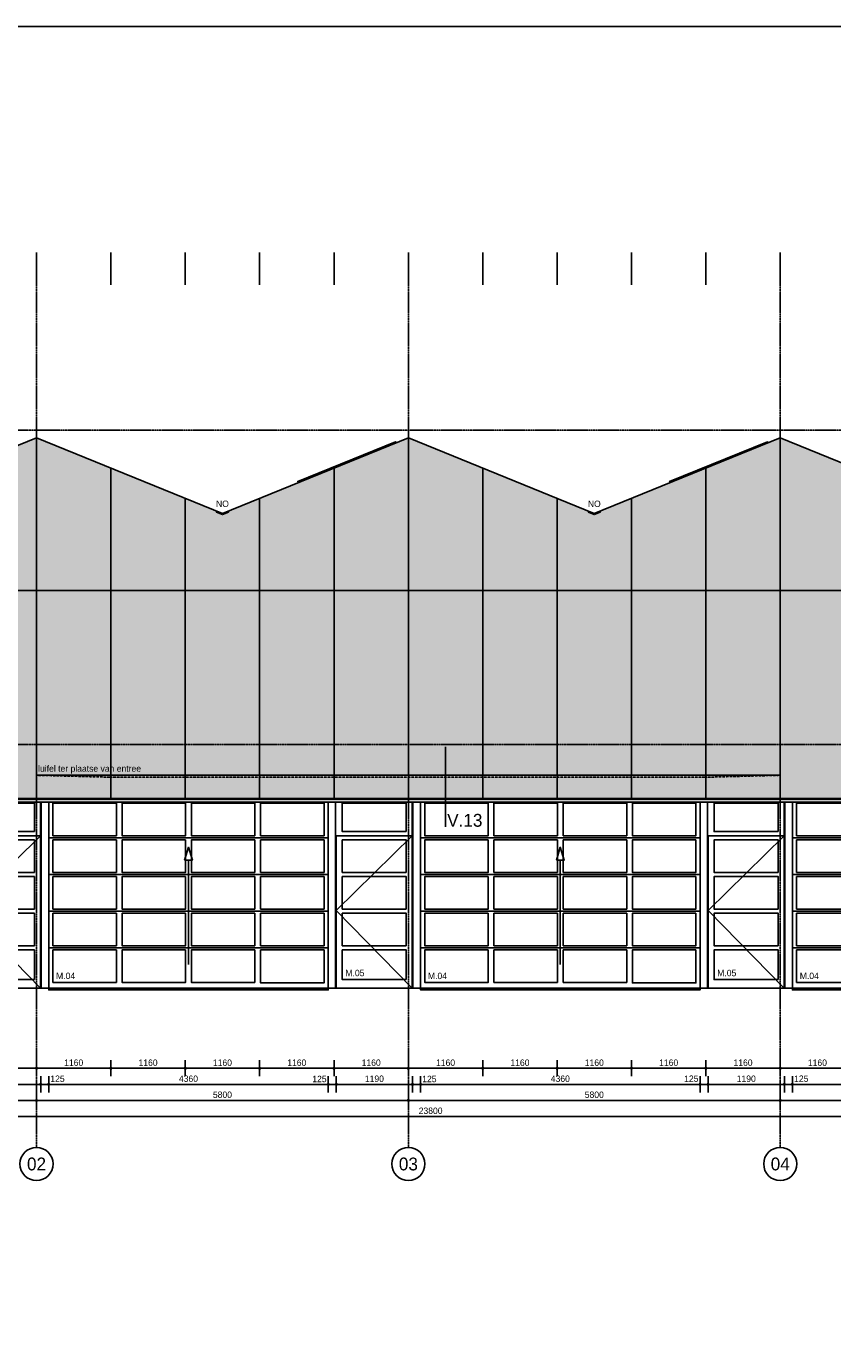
# Model space of a CAD drawing. Header units: millimetres. Extents: x -297000 to 504135, y -166520 to 252050.
# Tile 239 of 250: x 17967 to 30542, y -63225 to -42650. Entities that reach past the tile are written whole.
import ezdxf
from ezdxf.enums import TextEntityAlignment as Align
from ezdxf.xclip import XClip

# ---------------------------------------------------------------- set-up
doc = ezdxf.new("R2010")
doc.units = ezdxf.units.MM
doc.header["$MEASUREMENT"] = 0
doc.header["$XCLIPFRAME"] = 0
for name, pattern in [('ACAD_ISO10W100', [18, 12, -3, 0, -3]), ('CENTER', [50.8, 31.75, -6.35, 6.35, -6.35]), ('HIDDEN2', [4.7625, 3.175, -1.5875])]:
    doc.linetypes.add(name, pattern=pattern)
doc.layers.get('Defpoints').update_dxf_attribs({"color": 6})
doc.layers.add('000_FRAME_N', color=30, linetype='Continuous', plot=False)
for name, color, linetype in [('010_D0050_D', 1, 'Continuous'), ('010_T0100_T', 4, 'Continuous'), ('040_AXPRI_B', 9, 'CENTER'), ('068_HATCH_H', 8, 'Continuous'), ('080_SYMB_DETAIL', 4, 'Continuous'), ('210_WALEX_E', 2, 'Continuous'), ('310_WINDO_E', 1, 'Continuous'), ('320_DOORS_E', 8, 'Continuous'), ('410_WAFEX_G', 1, 'Continuous'), ('470_ROOF_G', 4, 'Continuous')]:
    doc.layers.add(name, color=color, linetype=linetype)
doc.styles.add('VMX 1 SMALL 100', font='unvr55w.TTF', dxfattribs={"height": 100})
doc.styles.add('VMX 2 MEDIUM 0', font='unvr55w.TTF', dxfattribs={"height": 2})
doc.styles.add('VMX 2 MEDIUM 100', font='unvr55w.TTF', dxfattribs={"height": 200})
doc.styles.add('VMX 2 MEDIUM 50', font='unvr55w.TTF', dxfattribs={"height": 100})
doc.styles.add('VMX 3 BIG 1', font='unvr55w.TTF', dxfattribs={"height": 4})
doc.styles.add('VMX 3 BIG 200', font='unvr55w.TTF', dxfattribs={"height": 800})
doc.dimstyles.new('VMX 50', dxfattribs={"dimscale": 50, "dimtxt": 1, "dimasz": 1, "dimexe": 2, "dimexo": 2, "dimgap": 0.7, "dimtad": 1, "dimdec": 0, "dimdsep": 46, "dimtxsty": 'VMX 2 MEDIUM 50', "dimblk1": 'VMX-DIM-ARROW', "dimblk2": 'VMX-DIM-ARROW', "dimsah": 1, "dimcen": 1, "dimdle": 2, "dimse1": 1, "dimse2": 1, "dimclrd": 256, "dimclre": 256, "dimclrt": 256, "dimadec": 0, "dimazin": 0, "dimtm": 1e-09, "dimtfac": 1, "dimtdec": 0, "dimtmove": 2, "dimatfit": 2, "dimldrblk": 'VMX-DIM-ARROW', "dimfxl": 0, "dimtolj": 2, "dimlwd": -1, "dimarcsym": 0})

# ---------------------------------------------------------------- blocks, each defined once
blk = doc.blocks.new('VMX-DIM-ARROW')
h = blk.add_hatch(color=256)
edge = h.paths.add_edge_path()
edge.add_arc((0, 0), 0.5, 0, 360)
for p, q in [((-2.5, 0), (2.5, 0)), ((0, 2.5), (0, -2.5))]:
    blk.add_line(p, q)
blk = doc.blocks.new('*D547')
at = {"layer": '010_D0050_D'}
blk.add_line((17050, -59150), (18140, -59150), dxfattribs=at)
at = {"layer": 'Defpoints', "color": 0}
for p in [(17000, -56700), (18190, -56700), (18190, -59150)]:
    blk.add_point(p, dxfattribs=at)
at = {"layer": '010_D0050_D', "xscale": 50, "yscale": 50, "zscale": 50, "rotation": 180}
blk.add_blockref('VMX-DIM-ARROW', (17000, -59150), dxfattribs=at)
at = {"layer": '010_D0050_D', "xscale": 50, "yscale": 50, "zscale": 50}
blk.add_blockref('VMX-DIM-ARROW', (18190, -59150), dxfattribs=at)
at = {"layer": '010_D0050_D', "insert": (17595, -59063), "char_height": 100, "attachment_point": 5, "style": 'VMX 2 MEDIUM 50'}
blk.add_mtext('\\A2;1190', dxfattribs=at)
blk = doc.blocks.new('*D548')
at = {"layer": '010_D0050_D'}
for p, q in [((18140, -59150), (18090, -59150)), ((18190, -59150), (18315, -59150)), ((18365, -59150), (18415, -59150))]:
    blk.add_line(p, q, dxfattribs=at)
at = {"layer": 'Defpoints', "color": 0}
for p in [(18190, -56700), (18315, -56662), (18315, -59150)]:
    blk.add_point(p, dxfattribs=at)
at = {"layer": '010_D0050_D', "xscale": 50, "yscale": 50, "zscale": 50}
blk.add_blockref('VMX-DIM-ARROW', (18190, -59150), dxfattribs=at)
at = {"layer": '010_D0050_D', "xscale": 50, "yscale": 50, "zscale": 50, "rotation": 180}
blk.add_blockref('VMX-DIM-ARROW', (18315, -59150), dxfattribs=at)
at = {"layer": '010_D0050_D', "insert": (18452, -59063), "char_height": 100, "attachment_point": 5, "style": 'VMX 2 MEDIUM 50'}
blk.add_mtext('\\A2;125', dxfattribs=at)
blk = doc.blocks.new('*D549')
at = {"layer": '010_D0050_D'}
blk.add_line((18365, -59150), (22625, -59150), dxfattribs=at)
at = {"layer": 'Defpoints', "color": 0}
for p in [(18315, -56662), (22675, -56662), (22675, -59150)]:
    blk.add_point(p, dxfattribs=at)
at = {"layer": '010_D0050_D', "xscale": 50, "yscale": 50, "zscale": 50, "rotation": 180}
blk.add_blockref('VMX-DIM-ARROW', (18315, -59150), dxfattribs=at)
at = {"layer": '010_D0050_D', "xscale": 50, "yscale": 50, "zscale": 50}
blk.add_blockref('VMX-DIM-ARROW', (22675, -59150), dxfattribs=at)
at = {"layer": '010_D0050_D', "insert": (20495, -59063), "char_height": 100, "attachment_point": 5, "style": 'VMX 2 MEDIUM 50'}
blk.add_mtext('\\A2;4360', dxfattribs=at)
blk = doc.blocks.new('*D550')
at = {"layer": '010_D0050_D'}
for p, q in [((22625, -59150), (22575, -59150)), ((22675, -59150), (22800, -59150)), ((22850, -59150), (22900, -59150))]:
    blk.add_line(p, q, dxfattribs=at)
at = {"layer": 'Defpoints', "color": 0}
for p in [(22675, -56662), (22800, -56700), (22800, -59150)]:
    blk.add_point(p, dxfattribs=at)
at = {"layer": '010_D0050_D', "xscale": 50, "yscale": 50, "zscale": 50}
blk.add_blockref('VMX-DIM-ARROW', (22675, -59150), dxfattribs=at)
at = {"layer": '010_D0050_D', "xscale": 50, "yscale": 50, "zscale": 50, "rotation": 180}
blk.add_blockref('VMX-DIM-ARROW', (22800, -59150), dxfattribs=at)
at = {"layer": '010_D0050_D', "insert": (22538, -59067), "char_height": 100, "attachment_point": 5, "style": 'VMX 2 MEDIUM 50'}
blk.add_mtext('\\A2;125', dxfattribs=at)
blk = doc.blocks.new('*D551')
at = {"layer": '010_D0050_D'}
for p, q in [((23940, -59150), (23890, -59150)), ((23990, -59150), (24115, -59150)), ((24165, -59150), (24215, -59150))]:
    blk.add_line(p, q, dxfattribs=at)
at = {"layer": 'Defpoints', "color": 0}
for p in [(23990, -56700), (24115, -56662), (24115, -59150)]:
    blk.add_point(p, dxfattribs=at)
at = {"layer": '010_D0050_D', "xscale": 50, "yscale": 50, "zscale": 50}
blk.add_blockref('VMX-DIM-ARROW', (23990, -59150), dxfattribs=at)
at = {"layer": '010_D0050_D', "xscale": 50, "yscale": 50, "zscale": 50, "rotation": 180}
blk.add_blockref('VMX-DIM-ARROW', (24115, -59150), dxfattribs=at)
at = {"layer": '010_D0050_D', "insert": (24253, -59067), "char_height": 100, "attachment_point": 5, "style": 'VMX 2 MEDIUM 50'}
blk.add_mtext('\\A2;125', dxfattribs=at)
blk = doc.blocks.new('*D552')
at = {"layer": '010_D0050_D'}
blk.add_line((24165, -59150), (28425, -59150), dxfattribs=at)
at = {"layer": 'Defpoints', "color": 0}
for p in [(24115, -56662), (28475, -56700), (28475, -59150)]:
    blk.add_point(p, dxfattribs=at)
at = {"layer": '010_D0050_D', "xscale": 50, "yscale": 50, "zscale": 50, "rotation": 180}
blk.add_blockref('VMX-DIM-ARROW', (24115, -59150), dxfattribs=at)
at = {"layer": '010_D0050_D', "xscale": 50, "yscale": 50, "zscale": 50}
blk.add_blockref('VMX-DIM-ARROW', (28475, -59150), dxfattribs=at)
at = {"layer": '010_D0050_D', "insert": (26295, -59063), "char_height": 100, "attachment_point": 5, "style": 'VMX 2 MEDIUM 50'}
blk.add_mtext('\\A2;4360', dxfattribs=at)
blk = doc.blocks.new('*D553')
at = {"layer": '010_D0050_D'}
for p, q in [((28425, -59150), (28375, -59150)), ((28475, -59150), (28600, -59150)), ((28650, -59150), (28700, -59150))]:
    blk.add_line(p, q, dxfattribs=at)
at = {"layer": 'Defpoints', "color": 0}
for p in [(28475, -56700), (28600, -56700), (28600, -59150)]:
    blk.add_point(p, dxfattribs=at)
at = {"layer": '010_D0050_D', "xscale": 50, "yscale": 50, "zscale": 50}
blk.add_blockref('VMX-DIM-ARROW', (28475, -59150), dxfattribs=at)
at = {"layer": '010_D0050_D', "xscale": 50, "yscale": 50, "zscale": 50, "rotation": 180}
blk.add_blockref('VMX-DIM-ARROW', (28600, -59150), dxfattribs=at)
at = {"layer": '010_D0050_D', "insert": (28338, -59063), "char_height": 100, "attachment_point": 5, "style": 'VMX 2 MEDIUM 50'}
blk.add_mtext('\\A2;125', dxfattribs=at)
blk = doc.blocks.new('*D554')
at = {"layer": '010_D0050_D'}
blk.add_line((28650, -59150), (29740, -59150), dxfattribs=at)
at = {"layer": 'Defpoints', "color": 0}
for p in [(28600, -56700), (29790, -56700), (29790, -59150)]:
    blk.add_point(p, dxfattribs=at)
at = {"layer": '010_D0050_D', "xscale": 50, "yscale": 50, "zscale": 50, "rotation": 180}
blk.add_blockref('VMX-DIM-ARROW', (28600, -59150), dxfattribs=at)
at = {"layer": '010_D0050_D', "xscale": 50, "yscale": 50, "zscale": 50}
blk.add_blockref('VMX-DIM-ARROW', (29790, -59150), dxfattribs=at)
at = {"layer": '010_D0050_D', "insert": (29195, -59063), "char_height": 100, "attachment_point": 5, "style": 'VMX 2 MEDIUM 50'}
blk.add_mtext('\\A2;1190', dxfattribs=at)
blk = doc.blocks.new('*D555')
at = {"layer": '010_D0050_D'}
for p, q in [((29740, -59150), (29690, -59150)), ((29790, -59150), (29915, -59150)), ((29965, -59150), (30015, -59150))]:
    blk.add_line(p, q, dxfattribs=at)
at = {"layer": 'Defpoints', "color": 0}
for p in [(29790, -56700), (29915, -56662), (29915, -59150)]:
    blk.add_point(p, dxfattribs=at)
at = {"layer": '010_D0050_D', "xscale": 50, "yscale": 50, "zscale": 50}
blk.add_blockref('VMX-DIM-ARROW', (29790, -59150), dxfattribs=at)
at = {"layer": '010_D0050_D', "xscale": 50, "yscale": 50, "zscale": 50, "rotation": 180}
blk.add_blockref('VMX-DIM-ARROW', (29915, -59150), dxfattribs=at)
at = {"layer": '010_D0050_D', "insert": (30053, -59063), "char_height": 100, "attachment_point": 5, "style": 'VMX 2 MEDIUM 50'}
blk.add_mtext('\\A2;125', dxfattribs=at)
blk = doc.blocks.new('*D556')
at = {"layer": '010_D0050_D'}
blk.add_line((29965, -59150), (34225, -59150), dxfattribs=at)
at = {"layer": 'Defpoints', "color": 0}
for p in [(29915, -56662), (34275, -56662), (34275, -59150)]:
    blk.add_point(p, dxfattribs=at)
at = {"layer": '010_D0050_D', "xscale": 50, "yscale": 50, "zscale": 50, "rotation": 180}
blk.add_blockref('VMX-DIM-ARROW', (29915, -59150), dxfattribs=at)
at = {"layer": '010_D0050_D', "xscale": 50, "yscale": 50, "zscale": 50}
blk.add_blockref('VMX-DIM-ARROW', (34275, -59150), dxfattribs=at)
at = {"layer": '010_D0050_D', "insert": (32095, -59063), "char_height": 100, "attachment_point": 5, "style": 'VMX 2 MEDIUM 50'}
blk.add_mtext('\\A2;4360', dxfattribs=at)
blk = doc.blocks.new('*D559')
at = {"layer": '010_D0050_D'}
blk.add_line((22850, -59150), (23940, -59150), dxfattribs=at)
at = {"layer": 'Defpoints', "color": 0}
for p in [(22800, -56700), (23990, -56700), (23990, -59150)]:
    blk.add_point(p, dxfattribs=at)
at = {"layer": '010_D0050_D', "xscale": 50, "yscale": 50, "zscale": 50, "rotation": 180}
blk.add_blockref('VMX-DIM-ARROW', (22800, -59150), dxfattribs=at)
at = {"layer": '010_D0050_D', "xscale": 50, "yscale": 50, "zscale": 50}
blk.add_blockref('VMX-DIM-ARROW', (23990, -59150), dxfattribs=at)
at = {"layer": '010_D0050_D', "insert": (23395, -59063), "char_height": 100, "attachment_point": 5, "style": 'VMX 2 MEDIUM 50'}
blk.add_mtext('\\A2;1190', dxfattribs=at)
blk = doc.blocks.new('*D563')
at = {"layer": '010_D0050_D'}
blk.add_line((29775, -58900), (30835, -58900), dxfattribs=at)
at = {"layer": 'Defpoints', "color": 0}
for p in [(29725, -56450), (30885, -56450), (30885, -58900)]:
    blk.add_point(p, dxfattribs=at)
at = {"layer": '010_D0050_D', "xscale": 50, "yscale": 50, "zscale": 50, "rotation": 180}
blk.add_blockref('VMX-DIM-ARROW', (29725, -58900), dxfattribs=at)
at = {"layer": '010_D0050_D', "xscale": 50, "yscale": 50, "zscale": 50}
blk.add_blockref('VMX-DIM-ARROW', (30885, -58900), dxfattribs=at)
at = {"layer": '010_D0050_D', "insert": (30305, -58813), "char_height": 100, "attachment_point": 5, "style": 'VMX 2 MEDIUM 50'}
blk.add_mtext('\\A2;1160', dxfattribs=at)
blk = doc.blocks.new('*D567')
at = {"layer": '010_D0050_D'}
blk.add_line((29675, -58900), (28615, -58900), dxfattribs=at)
at = {"layer": 'Defpoints', "color": 0}
for p in [(28565, -56950), (29725, -56950), (28565, -58900)]:
    blk.add_point(p, dxfattribs=at)
at = {"layer": '010_D0050_D', "xscale": 50, "yscale": 50, "zscale": 50, "rotation": 180}
blk.add_blockref('VMX-DIM-ARROW', (28565, -58900), dxfattribs=at)
at = {"layer": '010_D0050_D', "xscale": 50, "yscale": 50, "zscale": 50}
blk.add_blockref('VMX-DIM-ARROW', (29725, -58900), dxfattribs=at)
at = {"layer": '010_D0050_D', "insert": (29145, -58813), "char_height": 100, "attachment_point": 5, "style": 'VMX 2 MEDIUM 50'}
blk.add_mtext('\\A2;1160', dxfattribs=at)
blk = doc.blocks.new('*D568')
at = {"layer": '010_D0050_D'}
blk.add_line((28515, -58900), (27455, -58900), dxfattribs=at)
at = {"layer": 'Defpoints', "color": 0}
for p in [(27405, -56950), (28565, -56950), (27405, -58900)]:
    blk.add_point(p, dxfattribs=at)
at = {"layer": '010_D0050_D', "xscale": 50, "yscale": 50, "zscale": 50, "rotation": 180}
blk.add_blockref('VMX-DIM-ARROW', (27405, -58900), dxfattribs=at)
at = {"layer": '010_D0050_D', "xscale": 50, "yscale": 50, "zscale": 50}
blk.add_blockref('VMX-DIM-ARROW', (28565, -58900), dxfattribs=at)
at = {"layer": '010_D0050_D', "insert": (27985, -58813), "char_height": 100, "attachment_point": 5, "style": 'VMX 2 MEDIUM 50'}
blk.add_mtext('\\A2;1160', dxfattribs=at)
blk = doc.blocks.new('*D569')
at = {"layer": '010_D0050_D'}
blk.add_line((27355, -58900), (26295, -58900), dxfattribs=at)
at = {"layer": 'Defpoints', "color": 0}
for p in [(26245, -56950), (27405, -56950), (26245, -58900)]:
    blk.add_point(p, dxfattribs=at)
at = {"layer": '010_D0050_D', "xscale": 50, "yscale": 50, "zscale": 50, "rotation": 180}
blk.add_blockref('VMX-DIM-ARROW', (26245, -58900), dxfattribs=at)
at = {"layer": '010_D0050_D', "xscale": 50, "yscale": 50, "zscale": 50}
blk.add_blockref('VMX-DIM-ARROW', (27405, -58900), dxfattribs=at)
at = {"layer": '010_D0050_D', "insert": (26825, -58813), "char_height": 100, "attachment_point": 5, "style": 'VMX 2 MEDIUM 50'}
blk.add_mtext('\\A2;1160', dxfattribs=at)
blk = doc.blocks.new('*D570')
at = {"layer": '010_D0050_D'}
blk.add_line((26195, -58900), (25135, -58900), dxfattribs=at)
at = {"layer": 'Defpoints', "color": 0}
for p in [(25085, -56950), (26245, -56950), (25085, -58900)]:
    blk.add_point(p, dxfattribs=at)
at = {"layer": '010_D0050_D', "xscale": 50, "yscale": 50, "zscale": 50, "rotation": 180}
blk.add_blockref('VMX-DIM-ARROW', (25085, -58900), dxfattribs=at)
at = {"layer": '010_D0050_D', "xscale": 50, "yscale": 50, "zscale": 50}
blk.add_blockref('VMX-DIM-ARROW', (26245, -58900), dxfattribs=at)
at = {"layer": '010_D0050_D', "insert": (25665, -58813), "char_height": 100, "attachment_point": 5, "style": 'VMX 2 MEDIUM 50'}
blk.add_mtext('\\A2;1160', dxfattribs=at)
blk = doc.blocks.new('*D571')
at = {"layer": '010_D0050_D'}
blk.add_line((25035, -58900), (23975, -58900), dxfattribs=at)
at = {"layer": 'Defpoints', "color": 0}
for p in [(23925, -56950), (25085, -56950), (23925, -58900)]:
    blk.add_point(p, dxfattribs=at)
at = {"layer": '010_D0050_D', "xscale": 50, "yscale": 50, "zscale": 50, "rotation": 180}
blk.add_blockref('VMX-DIM-ARROW', (23925, -58900), dxfattribs=at)
at = {"layer": '010_D0050_D', "xscale": 50, "yscale": 50, "zscale": 50}
blk.add_blockref('VMX-DIM-ARROW', (25085, -58900), dxfattribs=at)
at = {"layer": '010_D0050_D', "insert": (24505, -58813), "char_height": 100, "attachment_point": 5, "style": 'VMX 2 MEDIUM 50'}
blk.add_mtext('\\A2;1160', dxfattribs=at)
blk = doc.blocks.new('*D572')
at = {"layer": '010_D0050_D'}
blk.add_line((23875, -58900), (22815, -58900), dxfattribs=at)
at = {"layer": 'Defpoints', "color": 0}
for p in [(22765, -56950), (23925, -56950), (22765, -58900)]:
    blk.add_point(p, dxfattribs=at)
at = {"layer": '010_D0050_D', "xscale": 50, "yscale": 50, "zscale": 50, "rotation": 180}
blk.add_blockref('VMX-DIM-ARROW', (22765, -58900), dxfattribs=at)
at = {"layer": '010_D0050_D', "xscale": 50, "yscale": 50, "zscale": 50}
blk.add_blockref('VMX-DIM-ARROW', (23925, -58900), dxfattribs=at)
at = {"layer": '010_D0050_D', "insert": (23345, -58813), "char_height": 100, "attachment_point": 5, "style": 'VMX 2 MEDIUM 50'}
blk.add_mtext('\\A2;1160', dxfattribs=at)
blk = doc.blocks.new('*D573')
at = {"layer": '010_D0050_D'}
blk.add_line((22715, -58900), (21655, -58900), dxfattribs=at)
at = {"layer": 'Defpoints', "color": 0}
for p in [(21605, -56950), (22765, -56950), (21605, -58900)]:
    blk.add_point(p, dxfattribs=at)
at = {"layer": '010_D0050_D', "xscale": 50, "yscale": 50, "zscale": 50, "rotation": 180}
blk.add_blockref('VMX-DIM-ARROW', (21605, -58900), dxfattribs=at)
at = {"layer": '010_D0050_D', "xscale": 50, "yscale": 50, "zscale": 50}
blk.add_blockref('VMX-DIM-ARROW', (22765, -58900), dxfattribs=at)
at = {"layer": '010_D0050_D', "insert": (22185, -58813), "char_height": 100, "attachment_point": 5, "style": 'VMX 2 MEDIUM 50'}
blk.add_mtext('\\A2;1160', dxfattribs=at)
blk = doc.blocks.new('*D574')
at = {"layer": '010_D0050_D'}
blk.add_line((21555, -58900), (20495, -58900), dxfattribs=at)
at = {"layer": 'Defpoints', "color": 0}
for p in [(20445, -56950), (21605, -56950), (20445, -58900)]:
    blk.add_point(p, dxfattribs=at)
at = {"layer": '010_D0050_D', "xscale": 50, "yscale": 50, "zscale": 50, "rotation": 180}
blk.add_blockref('VMX-DIM-ARROW', (20445, -58900), dxfattribs=at)
at = {"layer": '010_D0050_D', "xscale": 50, "yscale": 50, "zscale": 50}
blk.add_blockref('VMX-DIM-ARROW', (21605, -58900), dxfattribs=at)
at = {"layer": '010_D0050_D', "insert": (21025, -58813), "char_height": 100, "attachment_point": 5, "style": 'VMX 2 MEDIUM 50'}
blk.add_mtext('\\A2;1160', dxfattribs=at)
blk = doc.blocks.new('*D575')
at = {"layer": '010_D0050_D'}
blk.add_line((20395, -58900), (19335, -58900), dxfattribs=at)
at = {"layer": 'Defpoints', "color": 0}
for p in [(19285, -56950), (20445, -56950), (19285, -58900)]:
    blk.add_point(p, dxfattribs=at)
at = {"layer": '010_D0050_D', "xscale": 50, "yscale": 50, "zscale": 50, "rotation": 180}
blk.add_blockref('VMX-DIM-ARROW', (19285, -58900), dxfattribs=at)
at = {"layer": '010_D0050_D', "xscale": 50, "yscale": 50, "zscale": 50}
blk.add_blockref('VMX-DIM-ARROW', (20445, -58900), dxfattribs=at)
at = {"layer": '010_D0050_D', "insert": (19865, -58813), "char_height": 100, "attachment_point": 5, "style": 'VMX 2 MEDIUM 50'}
blk.add_mtext('\\A2;1160', dxfattribs=at)
blk = doc.blocks.new('*D576')
at = {"layer": '010_D0050_D'}
blk.add_line((19235, -58900), (18175, -58900), dxfattribs=at)
at = {"layer": 'Defpoints', "color": 0}
for p in [(18125, -56950), (19285, -56950), (18125, -58900)]:
    blk.add_point(p, dxfattribs=at)
at = {"layer": '010_D0050_D', "xscale": 50, "yscale": 50, "zscale": 50, "rotation": 180}
blk.add_blockref('VMX-DIM-ARROW', (18125, -58900), dxfattribs=at)
at = {"layer": '010_D0050_D', "xscale": 50, "yscale": 50, "zscale": 50}
blk.add_blockref('VMX-DIM-ARROW', (19285, -58900), dxfattribs=at)
at = {"layer": '010_D0050_D', "insert": (18705, -58813), "char_height": 100, "attachment_point": 5, "style": 'VMX 2 MEDIUM 50'}
blk.add_mtext('\\A2;1160', dxfattribs=at)
blk = doc.blocks.new('*D577')
at = {"layer": '010_D0050_D'}
blk.add_line((18075, -58900), (17015, -58900), dxfattribs=at)
at = {"layer": 'Defpoints', "color": 0}
for p in [(16965, -56950), (18125, -56950), (16965, -58900)]:
    blk.add_point(p, dxfattribs=at)
at = {"layer": '010_D0050_D', "xscale": 50, "yscale": 50, "zscale": 50, "rotation": 180}
blk.add_blockref('VMX-DIM-ARROW', (16965, -58900), dxfattribs=at)
at = {"layer": '010_D0050_D', "xscale": 50, "yscale": 50, "zscale": 50}
blk.add_blockref('VMX-DIM-ARROW', (18125, -58900), dxfattribs=at)
at = {"layer": '010_D0050_D', "insert": (17545, -58813), "char_height": 100, "attachment_point": 5, "style": 'VMX 2 MEDIUM 50'}
blk.add_mtext('\\A2;1160', dxfattribs=at)
blk = doc.blocks.new('VMX GRID')
at = {"linetype": 'Continuous'}
blk.add_circle((0, 0), 4.5, dxfattribs=at)
at = {"style": 'VMX 2 MEDIUM 0'}
blk.add_attdef('00', text='', height=2, dxfattribs=at).set_placement((0, 0), align=Align.MIDDLE_CENTER)
blk = doc.blocks.new('GRID02')
at = {"layer": '040_AXPRI_B', "linetype": 'ACAD_ISO10W100'}
for p, q in [((5800, -2484), (5800, 11471)), ((11600, -2484), (11600, 11471)), ((17400, -2484), (17400, 11471))]:
    blk.add_line(p, q, dxfattribs=at)
for points in [[(-4000, 8700), (27200, 8700)], [(-4000, 3800), (27200, 3800)]]:
    blk.add_lwpolyline(points, dxfattribs=at)
at = {"layer": 'Defpoints'}
blk.add_lwpolyline([(-4000, 0), (27200, 0)], dxfattribs=at)
at = {"layer": '040_AXPRI_B', "ltscale": 2}
ref = blk.add_blockref('VMX GRID', (5800, -2742), dxfattribs=dict(at, xscale=57.34400000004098, yscale=57.34399999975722, zscale=57.34400000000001))
ref.add_attrib('00', '02', dxfattribs={"layer": '0', "height": 200, "style": 'VMX 3 BIG 1'}).set_placement((5800, -2742), align=Align.MIDDLE_CENTER)
ref = blk.add_blockref('VMX GRID', (11600, -2742), dxfattribs=dict(at, xscale=57.34400000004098, yscale=57.34399999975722, zscale=57.34400000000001))
ref.add_attrib('00', '03', dxfattribs={"layer": '0', "height": 200, "style": 'VMX 3 BIG 1'}).set_placement((11600, -2742), align=Align.MIDDLE_CENTER)
ref = blk.add_blockref('VMX GRID', (17400, -2742), dxfattribs=dict(at, xscale=57.34400000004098, yscale=57.34399999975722, zscale=57.34400000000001))
ref.add_attrib('00', '04', dxfattribs={"layer": '0', "height": 200, "style": 'VMX 3 BIG 1'}).set_placement((17400, -2742), align=Align.MIDDLE_CENTER)
blk = doc.blocks.new('SECTIONAALDEUR_aanzicht breed')
at = {"layer": '320_DOORS_E'}
blk.add_line((4550, 0), (190, 0), dxfattribs=at)
at = {"layer": '320_DOORS_E', "color": 1}
for points in [[(130, 2950), (190, 2950), (190, 0), (130, 0)], [(4550, 0), (4665, 0), (4665, 2950), (4550, 2950), (4550, 0)], [(5930, 2950), (5870, 2950), (5870, 0), (5925, 0)], [(2309, 1998), (2370, 2198), (2431, 1998), (2309, 1998)], [(2370, 370), (2370, 1998)]]:
    blk.add_lwpolyline(points, dxfattribs=at)
at = {"layer": '320_DOORS_E'}
for points in [[(5930, 2950), (130, 2950)], [(5768, 2443), (5768, 2885), (4768, 2885), (4768, 2443), (5768, 2443)], [(5860, 0), (5860, 2950)], [(190, 2345), (4550, 2345)], [(5860, 2378), (4675, 2378), (4675, 0), (5860, 0)], [(5860, 2378), (4675, 1213), (5860, 0)], [(5768, 1806), (5768, 2313), (4768, 2313), (4768, 1806), (5768, 1806)], [(190, 1774), (4550, 1774)], [(5768, 1234), (5768, 1741), (4768, 1741), (4768, 1234), (5768, 1234)], [(190, 1202), (4550, 1202)], [(5768, 662), (5768, 1169), (4768, 1169), (4768, 662), (5768, 662)], [(190, 630), (4550, 630)], [(5768, 135), (5768, 597), (4768, 597), (4768, 135), (5768, 135)], [(190, 0), (190, -27), (4550, -27), (4550, 0)]]:
    blk.add_lwpolyline(points, dxfattribs=at)
for points in [[(1245, 2885), (255, 2885), (255, 2378), (1245, 2378)], [(2325, 2885), (1335, 2885), (1335, 2378), (2325, 2378)], [(3405, 2885), (2415, 2885), (2415, 2378), (3405, 2378)], [(4485, 2885), (3495, 2885), (3495, 2378), (4485, 2378)], [(1245, 2313), (255, 2313), (255, 1806), (1245, 1806)], [(2325, 2313), (1335, 2313), (1335, 1806), (2325, 1806)], [(3405, 2313), (2415, 2313), (2415, 1806), (3405, 1806)], [(4485, 2313), (3495, 2313), (3495, 1806), (4485, 1806)], [(1245, 1741), (255, 1741), (255, 1234), (1245, 1234)], [(2325, 1741), (1335, 1741), (1335, 1234), (2325, 1234)], [(3405, 1741), (2415, 1741), (2415, 1234), (3405, 1234)], [(4485, 1741), (3495, 1741), (3495, 1234), (4485, 1234)], [(1245, 1169), (255, 1169), (255, 662), (1245, 662)], [(2325, 1169), (1335, 1169), (1335, 662), (2325, 662)], [(3405, 1169), (2415, 1169), (2415, 662), (3405, 662)], [(4485, 1169), (3495, 1169), (3495, 662), (4485, 662)], [(1245, 597), (255, 597), (255, 90), (1245, 90)], [(2325, 597), (1335, 597), (1335, 90), (2325, 90)], [(3405, 597), (2415, 597), (2415, 90), (3405, 90)], [(4485, 597), (3495, 597), (3495, 83), (4485, 83)]]:
    blk.add_lwpolyline(points, close=True, dxfattribs=at)
blk = doc.blocks.new('SECTIONAALDEUR_aanzicht smal')
at = {"layer": '320_DOORS_E'}
blk.add_line((4550, 0), (190, 0), dxfattribs=at)
at = {"layer": '320_DOORS_E', "color": 1}
for points in [[(130, 2950), (190, 2950), (190, 0), (130, 0)], [(4550, 0), (4665, 0), (4665, 2950), (4550, 2950), (4550, 0)], [(5860, 2950), (5800, 2950), (5800, 0), (5855, 0)], [(2309, 1998), (2370, 2198), (2431, 1998), (2309, 1998)], [(2370, 370), (2370, 1998)]]:
    blk.add_lwpolyline(points, dxfattribs=at)
at = {"layer": '320_DOORS_E'}
for points in [[(5860, 2950), (130, 2950)], [(5698, 2443), (5698, 2885), (4768, 2885), (4768, 2443), (5698, 2443)], [(5790, 0), (5790, 2950)], [(190, 2345), (4550, 2345)], [(5790, 2378), (4675, 2378), (4675, 0), (5790, 0)], [(5790, 2378), (4675, 1213), (5790, 0)], [(5698, 1806), (5698, 2313), (4768, 2313), (4768, 1806), (5698, 1806)], [(190, 1774), (4550, 1774)], [(5698, 1234), (5698, 1741), (4768, 1741), (4768, 1234), (5698, 1234)], [(190, 1202), (4550, 1202)], [(5698, 662), (5698, 1169), (4768, 1169), (4768, 662), (5698, 662)], [(190, 630), (4550, 630)], [(5698, 135), (5698, 597), (4768, 597), (4768, 135), (5698, 135)], [(190, 0), (190, -27), (4550, -27), (4550, 0)]]:
    blk.add_lwpolyline(points, dxfattribs=at)
for points in [[(1245, 2885), (255, 2885), (255, 2378), (1245, 2378)], [(2325, 2885), (1335, 2885), (1335, 2378), (2325, 2378)], [(3405, 2885), (2415, 2885), (2415, 2378), (3405, 2378)], [(4485, 2885), (3495, 2885), (3495, 2378), (4485, 2378)], [(1245, 2313), (255, 2313), (255, 1806), (1245, 1806)], [(2325, 2313), (1335, 2313), (1335, 1806), (2325, 1806)], [(3405, 2313), (2415, 2313), (2415, 1806), (3405, 1806)], [(4485, 2313), (3495, 2313), (3495, 1806), (4485, 1806)], [(1245, 1741), (255, 1741), (255, 1234), (1245, 1234)], [(2325, 1741), (1335, 1741), (1335, 1234), (2325, 1234)], [(3405, 1741), (2415, 1741), (2415, 1234), (3405, 1234)], [(4485, 1741), (3495, 1741), (3495, 1234), (4485, 1234)], [(1245, 1169), (255, 1169), (255, 662), (1245, 662)], [(2325, 1169), (1335, 1169), (1335, 662), (2325, 662)], [(3405, 1169), (2415, 1169), (2415, 662), (3405, 662)], [(4485, 1169), (3495, 1169), (3495, 662), (4485, 662)], [(1245, 597), (255, 597), (255, 90), (1245, 90)], [(2325, 597), (1335, 597), (1335, 90), (2325, 90)], [(3405, 597), (2415, 597), (2415, 90), (3405, 90)], [(4485, 597), (3495, 597), (3495, 83), (4485, 83)]]:
    blk.add_lwpolyline(points, close=True, dxfattribs=at)
blk = doc.blocks.new('1006_X-02.01')
at = {"layer": '068_HATCH_H'}
h = blk.add_hatch(color=253, dxfattribs=at)
h.paths.add_polyline_path([(-300, 2960), (-300, 8700), (-294, 8700), (2900, 7403), (5800, 8581), (8700, 7403), (11600, 8581), (14500, 7403), (17400, 8581), (20300, 7403), (23494, 8700), (23500, 8700), (23500, 2960)])
h.paths.add_polyline_path([(18560, 6200), (18560, 3800), (22040, 3800), (22040, 6200)], flags=16)
h.paths.add_polyline_path([(-300, 2947), (-300, 2900), (23500, 2900), (23500, 2947)])
at = {"color": 5}
blk.add_lwpolyline([(27200, 0), (-4000, 0)], dxfattribs=at)
at = {"layer": '210_WALEX_E', "color": 3}
for points in [[(-300, 2960), (-300, 8700), (-294, 8700), (2900, 7403), (5800, 8581), (8700, 7403), (11600, 8581), (14500, 7403), (17400, 8581), (20300, 7403), (23494, 8700), (23500, 8700), (23500, 2960), (-300, 2960)], [(-300, 2947), (-300, 2900), (23500, 2900), (23500, 2947), (-300, 2947)]]:
    blk.add_lwpolyline(points, dxfattribs=at)
at = {"layer": '310_WINDO_E', "color": 8}
for points in [[(11409, 8503), (11401, 8522), (9874, 7902), (9882, 7883)], [(17209, 8503), (17201, 8522), (15674, 7902), (15682, 7883)]]:
    blk.add_lwpolyline(points, dxfattribs=at)
at = {"layer": '410_WAFEX_G', "color": 8}
for points in [[(5800, 8581), (5800, 2960)], [(11600, 8581), (11600, 2960)], [(17400, 8581), (17400, 2960)], [(6960, 8109), (6960, 2960)], [(10440, 8109), (10440, 2960)], [(12760, 8109), (12760, 2960)], [(16240, 8109), (16240, 2960)], [(8120, 7638), (8120, 2960)], [(9280, 7638), (9280, 2960)], [(13920, 7638), (13920, 2960)], [(15080, 7638), (15080, 2960)], [(-300, 6200), (23500, 6200)]]:
    blk.add_lwpolyline(points, dxfattribs=at)
at = {"layer": '410_WAFEX_G', "color": 2}
for points in [[(6960, 2960), (6960, 3320), (5800, 3320), (5800, 2960), (6960, 2960)], [(8120, 2960), (8120, 3320), (6960, 3320), (6960, 2960), (8120, 2960)], [(9280, 2960), (9280, 3320), (8120, 3320), (8120, 2960), (9280, 2960)], [(10440, 2960), (10440, 3320), (9280, 3320), (9280, 2960), (10440, 2960)], [(11600, 2960), (11600, 3320), (10440, 3320), (10440, 2960), (11600, 2960)], [(12760, 2960), (12760, 3320), (11600, 3320), (11600, 2960), (12760, 2960)], [(13920, 2960), (13920, 3320), (12760, 3320), (12760, 2960), (13920, 2960)], [(15080, 2960), (15080, 3320), (13920, 3320), (13920, 2960), (15080, 2960)], [(16240, 2960), (16240, 3320), (15080, 3320), (15080, 2960), (16240, 2960)], [(17400, 2960), (17400, 3320), (16240, 3320), (16240, 2960), (17400, 2960)]]:
    blk.add_lwpolyline(points, dxfattribs=at)
at = {"layer": '410_WAFEX_G', "color": 8, "linetype": 'HIDDEN2'}
blk.add_lwpolyline([(5800, 3320), (6960, 3290), (16240, 3290), (17400, 3320)], dxfattribs=at)
at = {"layer": '470_ROOF_G', "color": 2}
for points in [[(8607, 7440), (8700, 7403), (8793, 7440)], [(8607, 7440), (8607, 7424), (8700, 7386), (8793, 7424), (8793, 7440)], [(14407, 7440), (14500, 7403), (14593, 7440)], [(14407, 7440), (14407, 7424), (14500, 7386), (14593, 7424), (14593, 7440)], [(8700, 7403), (8700, 7386)], [(14500, 7403), (14500, 7386)]]:
    blk.add_lwpolyline(points, dxfattribs=at)
at = {"layer": 'Defpoints'}
for points in [[(5800, 11471), (5800, 10971)], [(6960, 11471), (6960, 10971)], [(8120, 11471), (8120, 10971)], [(9280, 11471), (9280, 10971)], [(10440, 11471), (10440, 10971)], [(11600, 11471), (11600, 10971)], [(12760, 11471), (12760, 10971)], [(13920, 11471), (13920, 10971)], [(15080, 11471), (15080, 10971)], [(16240, 11471), (16240, 10971)], [(17400, 11471), (17400, 10971)]]:
    blk.add_lwpolyline(points, dxfattribs=at)
ref = blk.add_blockref('SECTIONAALDEUR_aanzicht breed', (0, 0))
XClip(ref).set_block_clipping_path([(0.0000000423, -300.3066101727), (6586.9356439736, 2900.0002375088)])
ref = blk.add_blockref('SECTIONAALDEUR_aanzicht breed', (5800, 0))
XClip(ref).set_block_clipping_path([(0.0000000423, -300.3066101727), (6586.9356439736, 2900.0002375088)])
ref = blk.add_blockref('SECTIONAALDEUR_aanzicht breed', (11600, 0))
XClip(ref).set_block_clipping_path([(0.0000000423, -300.3066101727), (6586.9356439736, 2900.0002375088)])
ref = blk.add_blockref('SECTIONAALDEUR_aanzicht smal', (17400, 0))
XClip(ref).set_block_clipping_path([(69.999890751, -281.2248052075), (6535.5073253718, 2900.0002375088)])
at = {"layer": '010_D0050_D'}
blk.add_blockref('GRID02', (0, 0), dxfattribs=at)
blk = doc.blocks.new('*D824')
at = {"layer": '010_D0050_D'}
blk.add_line((12375, -59400), (18075, -59400), dxfattribs=at)
at = {"layer": 'Defpoints', "color": 0}
for p in [(12325, -56400), (18125, -56400), (18125, -59400)]:
    blk.add_point(p, dxfattribs=at)
at = {"layer": '010_D0050_D', "xscale": 50, "yscale": 50, "zscale": 50, "rotation": 180}
blk.add_blockref('VMX-DIM-ARROW', (12325, -59400), dxfattribs=at)
at = {"layer": '010_D0050_D', "xscale": 50, "yscale": 50, "zscale": 50}
blk.add_blockref('VMX-DIM-ARROW', (18125, -59400), dxfattribs=at)
at = {"layer": '010_D0050_D', "insert": (15225, -59313), "char_height": 100, "attachment_point": 5, "style": 'VMX 2 MEDIUM 50'}
blk.add_mtext('\\A2;5800', dxfattribs=at)
blk = doc.blocks.new('*D825')
at = {"layer": '010_D0050_D'}
blk.add_line((29775, -59400), (35475, -59400), dxfattribs=at)
at = {"layer": 'Defpoints', "color": 0}
for p in [(29725, -56400), (35525, -56400), (35525, -59400)]:
    blk.add_point(p, dxfattribs=at)
at = {"layer": '010_D0050_D', "xscale": 50, "yscale": 50, "zscale": 50, "rotation": 180}
blk.add_blockref('VMX-DIM-ARROW', (29725, -59400), dxfattribs=at)
at = {"layer": '010_D0050_D', "xscale": 50, "yscale": 50, "zscale": 50}
blk.add_blockref('VMX-DIM-ARROW', (35525, -59400), dxfattribs=at)
at = {"layer": '010_D0050_D', "insert": (32625, -59313), "char_height": 100, "attachment_point": 5, "style": 'VMX 2 MEDIUM 50'}
blk.add_mtext('\\A2;5800', dxfattribs=at)
blk = doc.blocks.new('*D826')
at = {"layer": '010_D0050_D'}
blk.add_line((18175, -59400), (23875, -59400), dxfattribs=at)
at = {"layer": 'Defpoints', "color": 0}
for p in [(23925, -59400), (18125, -59652), (23925, -59945)]:
    blk.add_point(p, dxfattribs=at)
at = {"layer": '010_D0050_D', "xscale": 50, "yscale": 50, "zscale": 50, "rotation": 180}
blk.add_blockref('VMX-DIM-ARROW', (18125, -59400), dxfattribs=at)
at = {"layer": '010_D0050_D', "xscale": 50, "yscale": 50, "zscale": 50}
blk.add_blockref('VMX-DIM-ARROW', (23925, -59400), dxfattribs=at)
at = {"layer": '010_D0050_D', "insert": (21025, -59313), "char_height": 100, "attachment_point": 5, "style": 'VMX 2 MEDIUM 50'}
blk.add_mtext('\\A2;5800', dxfattribs=at)
blk = doc.blocks.new('*D827')
at = {"layer": '010_D0050_D'}
blk.add_line((23975, -59400), (29675, -59400), dxfattribs=at)
at = {"layer": 'Defpoints', "color": 0}
for p in [(23925, -56400), (29725, -56400), (29725, -59400)]:
    blk.add_point(p, dxfattribs=at)
at = {"layer": '010_D0050_D', "xscale": 50, "yscale": 50, "zscale": 50, "rotation": 180}
blk.add_blockref('VMX-DIM-ARROW', (23925, -59400), dxfattribs=at)
at = {"layer": '010_D0050_D', "xscale": 50, "yscale": 50, "zscale": 50}
blk.add_blockref('VMX-DIM-ARROW', (29725, -59400), dxfattribs=at)
at = {"layer": '010_D0050_D', "insert": (26825, -59313), "char_height": 100, "attachment_point": 5, "style": 'VMX 2 MEDIUM 50'}
blk.add_mtext('\\A2;5800', dxfattribs=at)
blk = doc.blocks.new('*D828')
at = {"layer": '010_D0050_D'}
blk.add_line((18175, -59400), (23875, -59400), dxfattribs=at)
at = {"layer": 'Defpoints', "color": 0}
for p in [(18125, -56400), (23925, -56400), (23925, -59400)]:
    blk.add_point(p, dxfattribs=at)
at = {"layer": '010_D0050_D', "xscale": 50, "yscale": 50, "zscale": 50, "rotation": 180}
blk.add_blockref('VMX-DIM-ARROW', (18125, -59400), dxfattribs=at)
at = {"layer": '010_D0050_D', "xscale": 50, "yscale": 50, "zscale": 50}
blk.add_blockref('VMX-DIM-ARROW', (23925, -59400), dxfattribs=at)
at = {"layer": '010_D0050_D', "insert": (21025, -59313), "char_height": 100, "attachment_point": 5, "style": 'VMX 2 MEDIUM 50'}
blk.add_mtext('\\A2;5800', dxfattribs=at)
blk = doc.blocks.new('*D829')
at = {"layer": '010_D0050_D'}
blk.add_line((12075, -59650), (35775, -59650), dxfattribs=at)
at = {"layer": 'Defpoints', "color": 0}
for p in [(12025, -56400), (35825, -56400), (35825, -59650)]:
    blk.add_point(p, dxfattribs=at)
at = {"layer": '010_D0050_D', "xscale": 50, "yscale": 50, "zscale": 50, "rotation": 180}
blk.add_blockref('VMX-DIM-ARROW', (12025, -59650), dxfattribs=at)
at = {"layer": '010_D0050_D', "xscale": 50, "yscale": 50, "zscale": 50}
blk.add_blockref('VMX-DIM-ARROW', (35825, -59650), dxfattribs=at)
at = {"layer": '010_D0050_D', "insert": (24272, -59563), "char_height": 100, "attachment_point": 5, "style": 'VMX 2 MEDIUM 50'}
blk.add_mtext('\\A2;23800', dxfattribs=at)

msp = doc.modelspace()

# ---------------------------------------------------------------- linework, layer by layer
at = {"layer": '000_FRAME_N'}
msp.add_lwpolyline([(58950, -83500), (500, -83500), (500, -42650), (58950, -42650)], close=True, dxfattribs=at)
at = {"layer": '080_SYMB_DETAIL', "color": 6}
msp.add_lwpolyline([(24505, -53885), (24505, -55135)], dxfattribs=at)

# ---------------------------------------------------------------- block references
msp.add_blockref('1006_X-02.01', (12325, -57650))

# ---------------------------------------------------------------- texts
at = {"layer": '010_T0100_T', "char_height": 100}
for s, insert, attachment_point, style in [('NO', (21025, -50147.3), 8, 'VMX 1 SMALL 100'), ('NO', (26825, -50147.3), 8, 'VMX 1 SMALL 100'), ('luifel ter plaatse van entree', (18150, -54305), 7, 'VMX 2 MEDIUM 100'), ('M.04', (18430, -57510), 7, 'VMX 2 MEDIUM 100'), ('M.05', (22942.5, -57465), 7, 'VMX 2 MEDIUM 100'), ('M.04', (24230, -57510), 7, 'VMX 2 MEDIUM 100'), ('M.05', (28742.5, -57465), 7, 'VMX 2 MEDIUM 100'), ('M.04', (30030, -57510), 7, 'VMX 2 MEDIUM 100')]:
    msp.add_mtext(s, dxfattribs=dict(at, insert=insert, attachment_point=attachment_point, style=style))
at = {"layer": '080_SYMB_DETAIL', "insert": (24530, -55135), "char_height": 200, "attachment_point": 7, "style": 'VMX 3 BIG 200'}
msp.add_mtext('V.13', dxfattribs=at)

# ---------------------------------------------------------------- dimensions: what is measured, and where the dimension line sits
at = {"layer": '010_D0050_D'}
for base, p1, p2, picture, middle in [((35825, -59650), (12025, -56400), (35825, -56400), '*D829', (24272.1, -59563.1)), ((18315, -59150), (18189.7, -56700), (18315, -56662), '*D548', (18452.3, -59063.1)), ((22800, -59150), (22675, -56662), (22800, -56700), '*D550', (22537.5, -59066.5)), ((24115, -59150), (23990, -56700), (24115, -56662), '*D551', (24252.5, -59066.5)), ((28600, -59150), (28475, -56700), (28600, -56700), '*D553', (28337.5, -59063.1)), ((29915, -59150), (29790, -56700), (29915, -56662), '*D555', (30052.5, -59063.1))]:
    dim = msp.add_linear_dim(base=base, p1=p1, p2=p2, dimstyle='VMX 50', dxfattribs=at)
    dim.commit()
    dim.dimension.update_dxf_attribs({"geometry": picture, "text_midpoint": middle, "dimtype": 160})
for base, p1, p2, picture, middle in [((18125, -59400), (12325, -56400), (18125, -56400), '*D824', (15225, -59313.1)), ((23925, -59400), (18125, -56400), (23925, -56400), '*D828', (21025, -59313.1)), ((29725, -59400), (23925, -56400), (29725, -56400), '*D827', (26825, -59313.1)), ((35525, -59400), (29725, -56400), (35525, -56400), '*D825', (32625, -59313.1)), ((18189.7, -59150), (17000, -56700), (18189.7, -56700), '*D547', (17594.8, -59063.1)), ((22675, -59150), (18315, -56662), (22675, -56662), '*D549', (20495, -59063.1)), ((23990, -59150), (22800, -56700), (23990, -56700), '*D559', (23395, -59063.1)), ((28475, -59150), (24115, -56662), (28475, -56700), '*D552', (26295, -59063.1)), ((29790, -59150), (28600, -56700), (29790, -56700), '*D554', (29195, -59063.1)), ((34275, -59150), (29915, -56662), (34275, -56662), '*D556', (32095, -59063.1)), ((23925, -59400), (18125, -59652.3), (23925, -59944.7), '*D826', (21025, -59313.1))]:
    dim = msp.add_linear_dim(base=base, p1=p1, p2=p2, dimstyle='VMX 50', dxfattribs=at)
    dim.commit()
    dim.dimension.update_dxf_attribs({"geometry": picture, "text_midpoint": middle})
for base, p1, p2, picture, middle in [((30885, -58900), (29725, -56450), (30885, -56450), '*D563', (30305, -58813.1)), ((16965, -58900), (18125, -56950), (16965, -56950), '*D577', (17545, -58813.1)), ((18125, -58900), (19285, -56950), (18125, -56950), '*D576', (18705, -58813.1)), ((19285, -58900), (20445, -56950), (19285, -56950), '*D575', (19865, -58813.1)), ((20445, -58900), (21605, -56950), (20445, -56950), '*D574', (21025, -58813.1)), ((21605, -58900), (22765, -56950), (21605, -56950), '*D573', (22185, -58813.1)), ((22765, -58900), (23925, -56950), (22765, -56950), '*D572', (23345, -58813.1)), ((23925, -58900), (25085, -56950), (23925, -56950), '*D571', (24505, -58813.1)), ((25085, -58900), (26245, -56950), (25085, -56950), '*D570', (25665, -58813.1)), ((26245, -58900), (27405, -56950), (26245, -56950), '*D569', (26825, -58813.1)), ((27405, -58900), (28565, -56950), (27405, -56950), '*D568', (27985, -58813.1)), ((28565, -58900), (29725, -56950), (28565, -56950), '*D567', (29145, -58813.1))]:
    dim = msp.add_linear_dim(base=base, p1=p1, p2=p2, angle=180, dimstyle='VMX 50', dxfattribs=at)
    dim.commit()
    dim.dimension.update_dxf_attribs({"geometry": picture, "text_midpoint": middle})

doc.saveas('drawing.dxf')
